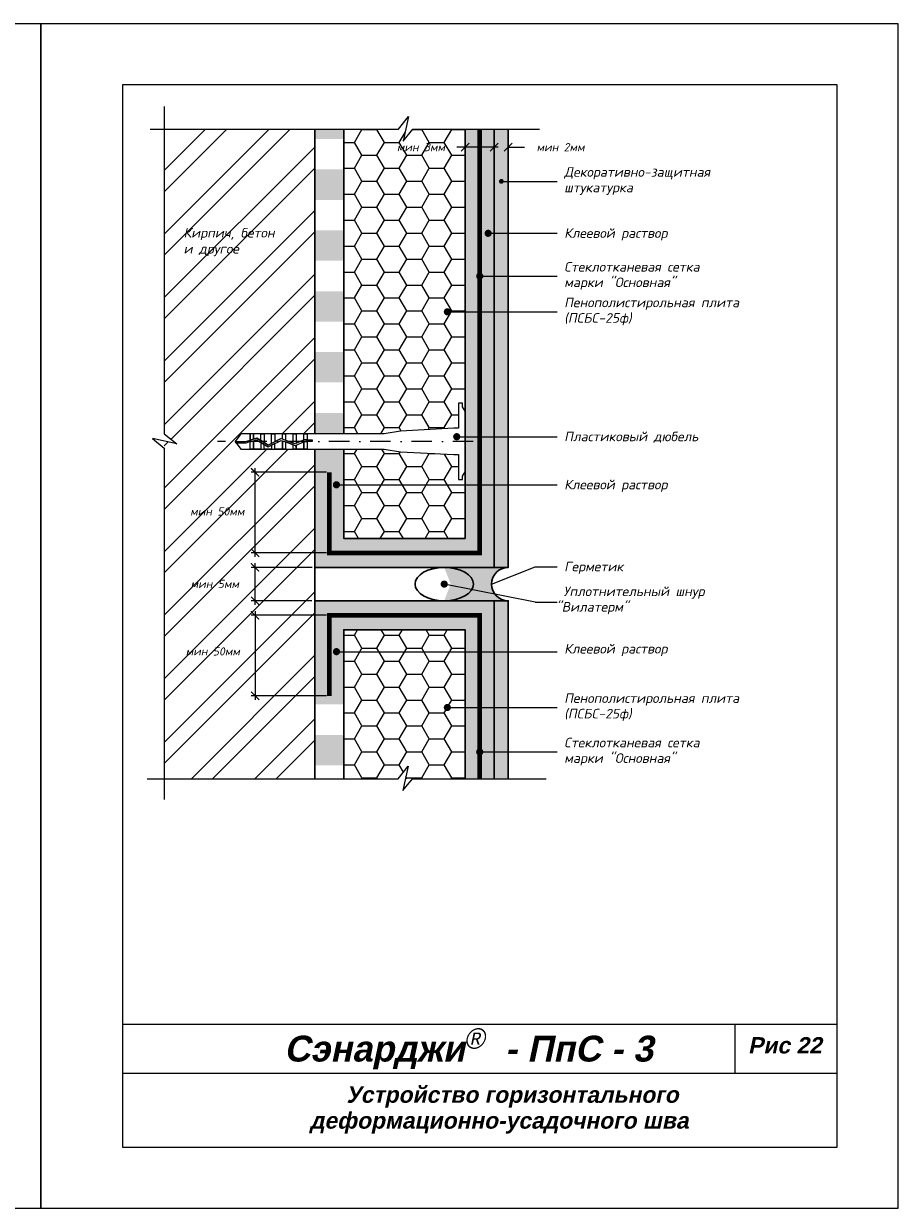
# Model space of a CAD drawing. Header units: inches. Extents: x 47 to 4151, y -1120 to 1902.
# Tile 46 of 93: x 253 to 467, y 949 to 1239. Entities that reach past the tile are written whole.
import ezdxf

# ---------------------------------------------------------------- set-up
doc = ezdxf.new("R2010")
doc.units = ezdxf.units.IN
doc.header["$LTSCALE"] = 10
doc.header["$MEASUREMENT"] = 0
doc.linetypes.add('DASHDOT', pattern=[1, 0.5, -0.25, 0, -0.25])
doc.linetypes.add('HIDDEN', pattern=[0.375, 0.25, -0.125])
doc.layers.add('dim', color=160, linetype='Continuous', lineweight=15)
doc.layers.add('Layer1', color=108, linetype='Continuous', lineweight=30)
for name, color, linetype in [('DUBEL', 142, 'Continuous'), ('hatch', 240, 'Continuous'), ('ndp', 242, 'Continuous'), ('ramka', 248, 'Continuous')]:
    doc.layers.add(name, color=color, linetype=linetype)
doc.layers.add('list', color=5, linetype='Continuous', plot=False)
doc.styles.add('ndp', font='ARIALBD.TTF', dxfattribs={"oblique": 12})
doc.styles.add('style2', font='romans.shx', dxfattribs={"oblique": 12})
doc.dimstyles.new('1', dxfattribs={"dimtxt": 2, "dimasz": 2, "dimexe": 1, "dimexo": 0.7, "dimgap": 2, "dimtad": 0, "dimtih": 1, "dimtoh": 1, "dimdec": 4, "dimzin": 0, "dimdsep": 46, "dimtxsty": 'style2', "dimblk": 'ARCHTICK', "dimcen": 1.5, "dimdle": 1, "dimadec": 0, "dimazin": 0, "dimtfac": 1, "dimtdec": 4, "dimtofl": 0, "dimtmove": 0, "dimatfit": 2, "dimldrblk": 'DOTSMALL', "dimfxl": 1, "dimtolj": 1, "dimtzin": 0, "dimarcsym": 0})
pattern_1 = [(0, (225.5103, 1587.6479), (0.21875, 0.4375), [0, -0.4375])]

# ---------------------------------------------------------------- blocks, each defined once
blk = doc.blocks.new('_ArchTick')
at = {"layer": 'DUBEL', "color": 0, "const_width": 0.15}
blk.add_lwpolyline([(-0.5, -0.5), (0.5, 0.5)], dxfattribs=at)
blk = doc.blocks.new('*D27')
at = {"layer": 'Defpoints', "color": 0}
for p in [(367.87, 1206.92), (371.33, 1208.67), (371.33, 1206.8)]:
    blk.add_point(p, dxfattribs=at)
at = {"layer": 'dim', "color": 0, "lineweight": -2}
for p, q in [((367.87, 1207.62), (367.87, 1209.67)), ((371.33, 1207.5), (371.33, 1209.67)), ((367.87, 1208.67), (365.87, 1208.67)), ((371.33, 1208.67), (375.33, 1208.67))]:
    blk.add_line(p, q, dxfattribs=at)
at = {"layer": 'dim', "color": 0, "lineweight": -2, "xscale": 2, "yscale": 2, "zscale": 2}
blk.add_blockref('_ArchTick', (367.87, 1208.67), dxfattribs=at)
at = {"layer": 'dim', "color": 0, "lineweight": -2, "xscale": 2, "yscale": 2, "zscale": 2, "rotation": 180}
blk.add_blockref('_ArchTick', (371.33, 1208.67), dxfattribs=at)
at = {"layer": 'dim', "color": 0, "insert": (384.15, 1208.67), "char_height": 2, "attachment_point": 5, "style": 'style2'}
blk.add_mtext('\\A1;{\\fRomanS|b0|i0|c204|p2;мин 2мм}', dxfattribs=at)
blk = doc.blocks.new('_DotSmall')
at = {"layer": 'DUBEL', "color": 0, "const_width": 0.5}
blk.add_lwpolyline([(-0.0625, 0, 1), (0.0625, 0, 1)], format="xyb", close=True, dxfattribs=at)
blk = doc.blocks.new('*D28')
at = {"layer": 'Defpoints', "color": 0}
for p in [(360.78, 1208.67), (360.78, 1207.5), (367.87, 1206.92)]:
    blk.add_point(p, dxfattribs=at)
at = {"layer": 'dim', "color": 0, "lineweight": -2}
for p, q in [((360.78, 1208.2), (360.78, 1209.67)), ((367.87, 1207.62), (367.87, 1209.67)), ((360.78, 1208.67), (358.78, 1208.67)), ((368.87, 1208.67), (360.78, 1208.67))]:
    blk.add_line(p, q, dxfattribs=at)
at = {"layer": 'dim', "color": 0, "lineweight": -2, "xscale": 2, "yscale": 2, "zscale": 2, "rotation": 180}
blk.add_blockref('_ArchTick', (360.78, 1208.67), dxfattribs=at)
at = {"layer": 'dim', "color": 0, "lineweight": -2, "xscale": 2, "yscale": 2, "zscale": 2}
blk.add_blockref('_ArchTick', (367.87, 1208.67), dxfattribs=at)
at = {"layer": 'dim', "color": 0, "insert": (349.96, 1208.67), "char_height": 2, "attachment_point": 5, "style": 'style2'}
blk.add_mtext('\\A1;{\\fRomanS|b0|i0|c204|p2;мин 3мм}', dxfattribs=at)
blk = doc.blocks.new('*D29')
at = {"layer": 'Defpoints', "color": 0}
for p in [(309.34, 1129.08), (327.51, 1129.08), (327.51, 1109.35)]:
    blk.add_point(p, dxfattribs=at)
at = {"layer": 'dim', "color": 0, "lineweight": -2}
for p, q in [((326.81, 1129.08), (308.34, 1129.08)), ((309.34, 1108.35), (309.34, 1130.08)), ((326.81, 1109.35), (308.34, 1109.35))]:
    blk.add_line(p, q, dxfattribs=at)
at = {"layer": 'dim', "color": 0, "lineweight": -2, "xscale": 2, "yscale": 2, "zscale": 2}
for p, rotation in [((309.34, 1129.08), 90), ((309.34, 1109.35), 270)]:
    blk.add_blockref('_ArchTick', p, dxfattribs=dict(at, rotation=rotation))
at = {"layer": 'dim', "color": 0, "insert": (300.08, 1119.49), "char_height": 2, "attachment_point": 5, "style": 'style2'}
blk.add_mtext('\\A1;{\\fRomanS|b0|i0|c204|p2;мин 50мм}', dxfattribs=at)
blk = doc.blocks.new('*D30')
at = {"layer": 'Defpoints', "color": 0}
for p in [(327.51, 1094.07), (309.34, 1074.35), (327.51, 1074.35)]:
    blk.add_point(p, dxfattribs=at)
at = {"layer": 'dim', "color": 0, "lineweight": -2}
for p, q in [((326.81, 1094.07), (308.34, 1094.07)), ((309.34, 1095.07), (309.34, 1073.35)), ((326.81, 1074.35), (308.34, 1074.35))]:
    blk.add_line(p, q, dxfattribs=at)
at = {"layer": 'dim', "color": 0, "lineweight": -2, "xscale": 2, "yscale": 2, "zscale": 2}
for p, rotation in [((309.34, 1094.07), 90), ((309.34, 1074.35), 270)]:
    blk.add_blockref('_ArchTick', p, dxfattribs=dict(at, rotation=rotation))
at = {"layer": 'dim', "color": 0, "insert": (298.98, 1085.23), "char_height": 2, "attachment_point": 5, "style": 'style2'}
blk.add_mtext('\\A1;{\\fRomanS|b0|i0|c204|p2;мин 50мм}', dxfattribs=at)
blk = doc.blocks.new('*D31')
at = {"layer": 'Defpoints', "color": 0}
for p in [(309.34, 1105.8), (324.03, 1105.8), (323.96, 1097.62)]:
    blk.add_point(p, dxfattribs=at)
at = {"layer": 'dim', "color": 0, "lineweight": -2}
for p, q in [((323.33, 1105.8), (308.34, 1105.8)), ((309.34, 1096.62), (309.34, 1106.8)), ((323.26, 1097.62), (308.34, 1097.62))]:
    blk.add_line(p, q, dxfattribs=at)
at = {"layer": 'dim', "color": 0, "lineweight": -2, "xscale": 2, "yscale": 2, "zscale": 2}
for p, rotation in [((309.34, 1105.8), 90), ((309.34, 1097.62), 270)]:
    blk.add_blockref('_ArchTick', p, dxfattribs=dict(at, rotation=rotation))
at = {"layer": 'dim', "color": 0, "insert": (299.48, 1101.76), "char_height": 2, "attachment_point": 5, "style": 'style2'}
blk.add_mtext('\\A1;{\\fRomanS|b0|i0|c204|p2;мин 5мм}', dxfattribs=at)

msp = doc.modelspace()

# ---------------------------------------------------------------- hatches: boundary and pattern name
at = {"layer": 'hatch'}
h = msp.add_hatch(dxfattribs=at)
h.set_pattern_fill('ANSI32', color=256, scale=29.327494, style=0)
h.set_pattern_definition([(45, (-469.395, 944.155), (-7.77663, 7.77663), []), (45, (-464.21, 944.155), (-7.77663, 7.77663), [])])
h.paths.add_polyline_path([(323.964624, 1162.684147), (323.964624, 1179.488551), (323.964624, 1196.292955), (323.964624, 1213.053636), (287.099031, 1213.053636), (287.099031, 1138.529368), (290.213704, 1136.074636), (287.099031, 1136.75568), (287.099031, 1054.062816), (323.964624, 1054.062816), (323.964624, 1057.541379), (323.964624, 1074.345783), (323.964624, 1134.77126), (322.058196, 1134.77126), (321.278973, 1134.77126), (318.651747, 1134.77126), (316.024522, 1134.77126), (314.176519, 1134.77126), (311.549294, 1134.77126), (308.142845, 1134.77126), (305.816094, 1134.77126), (304.473388, 1136.634108), (305.816094, 1138.496957), (308.142845, 1138.496957), (308.922068, 1138.496957), (311.549294, 1138.496957), (314.176519, 1138.496957), (316.803745, 1138.496957), (319.43097, 1138.496957), (322.058196, 1138.496957), (323.964624, 1138.496957), (323.964624, 1145.879744)])
h.paths.add_polyline_path([(301.059047, 1120.720571), (317.624701, 1120.720571), (317.624701, 1117.702174), (301.059047, 1117.702174)], flags=24)
h.paths.add_polyline_path([(301.059047, 1085.718949), (317.624701, 1085.718949), (317.624701, 1082.700552), (301.059047, 1082.700552)], flags=24)
h.paths.add_polyline_path([(302.022253, 1103.21976), (316.661495, 1103.21976), (316.661495, 1100.201363), (302.022253, 1100.201363)], flags=24)
h.paths.add_polyline_path([(291.391216, 1181.382349), (308.429094, 1181.132999), (309.177144, 1184.652299), (292.139266, 1184.901649)], flags=24)
h.paths.add_polyline_path([(291.154141, 1185.14453), (319.978878, 1184.812064), (320.976278, 1189.504463), (292.151541, 1189.836929)], flags=24)
h = msp.add_hatch(dxfattribs=at)
h.set_pattern_fill('DOTS', color=256, scale=7, style=0)
h.set_pattern_definition(pattern_1)
h.paths.add_polyline_path([(367.874243, 1213.053636), (360.775642, 1213.053636), (360.775642, 1140.051334), (360.775642, 1129.189493), (360.775642, 1112.896706), (331.063225, 1112.896706), (331.063225, 1134.77126), (323.964624, 1134.77126), (323.964624, 1105.798105), (367.874243, 1105.798105)])
h = msp.add_hatch(dxfattribs=at)
h.set_pattern_fill('DOTS', color=256, scale=7, style=0)
h.set_pattern_definition(pattern_1)
h.paths.add_polyline_path([(331.063225, 1143.611433), (323.964624, 1143.611433), (323.964624, 1138.496957), (331.063225, 1138.496957)])
h.paths.add_polyline_path([(331.063225, 1158.514244), (323.964624, 1158.514244), (323.964624, 1151.062839), (331.063225, 1151.062839)])
h.paths.add_polyline_path([(331.063225, 1173.417055), (323.964624, 1173.417055), (323.964624, 1165.965649), (331.063225, 1165.965649)])
h.paths.add_polyline_path([(331.063225, 1188.319865), (323.964624, 1188.319865), (323.964624, 1180.86846), (331.063225, 1180.86846)])
h.paths.add_polyline_path([(331.063225, 1203.222676), (323.964624, 1203.222676), (323.964624, 1195.771271), (331.063225, 1195.771271)])
h.paths.add_polyline_path([(331.063225, 1213.053636), (323.964624, 1213.053636), (323.964624, 1210.674081), (331.063225, 1210.674081)])
h = msp.add_hatch(dxfattribs=at)
h.set_pattern_fill('HONEY', color=256, scale=29.327494, style=0)
h.set_pattern_definition([(0, (225.5103, 1587.648), (5.498905, 3.174794), [3.665937, -7.331874]), (120, (225.5103, 1587.648), (-5.498905, 3.174794), [3.665937, -7.331874]), (60, (225.5103, 1587.648), (1e-08, 6.349589), [-7.331874, 3.665937])])
h.paths.add_polyline_path([(360.775642, 1168.36626), (356.871081, 1168.36626, -1), (355.991257, 1168.36626, -1), (356.871081, 1168.36626), (360.775642, 1168.36626), (360.775642, 1213.053636), (347.969564, 1213.053636), (345.597583, 1210.167297), (346.2287, 1213.053636), (331.063225, 1213.053636), (331.063225, 1138.496957), (340.96982, 1138.496957), (344.932468, 1139.172513), (357.988975, 1139.853858), (359.125068, 1139.853858), (359.125068, 1145.962523), (360.145932, 1145.962523), (360.145932, 1145.120894), (360.775642, 1144.078723)])
h.paths.add_polyline_path([(359.125068, 1133.414359), (357.988975, 1133.414359), (344.932468, 1134.095704), (340.96982, 1134.77126), (331.063225, 1134.77126), (331.063225, 1126.019872), (360.775642, 1126.019872), (360.775642, 1129.189493), (360.145932, 1128.147323), (360.145932, 1127.305694), (359.125068, 1127.305694)])
h.paths.add_polyline_path([(360.775642, 1126.019872), (331.063225, 1126.019872), (331.063225, 1112.896706), (360.775642, 1112.896706)])
h.paths.add_polyline_path([(360.775642, 1085.168166), (331.063225, 1085.168166), (331.063225, 1054.062816), (344.397633, 1054.062816), (346.852365, 1057.17749), (346.171321, 1054.062816), (360.775642, 1054.062816), (360.775642, 1071.498967), (356.871081, 1071.498967, -1), (355.991257, 1071.498967, -1), (356.871081, 1071.498967), (360.775642, 1071.498967)])
h.paths.add_polyline_path([(360.775642, 1090.524417), (331.063225, 1090.524417), (331.063225, 1085.168166), (360.775642, 1085.168166)])
h.paths.add_polyline_path([(343.6364, 1210.176473), (358.275642, 1210.176473), (358.275642, 1207.158076), (343.6364, 1207.158076)], flags=24)
h = msp.add_hatch(dxfattribs=at)
h.set_pattern_fill('AR-CONC', color=256, scale=0.293275, style=0)
h.set_pattern_definition([(50, (-469.3946, 944.1554), (2.1035444, -0.1840363), [0.219956, -2.4195183]), (355, (-469.3946, 944.1554), (-0.406923, 2.205991), [0.175965, -1.9356146]), (100.4514, (-469.2193, 944.14), (1.696623, 2.0219534), [0.186934, -2.056274]), (46.1842, (-469.3946, 944.742), (3.1299506, -0.485426), [0.329934, -3.629277]), (96.6356, (-469.1338, 944.7015), (2.741131, 2.856844), [0.280401, -3.084411]), (351.1842, (-469.3946, 944.742), (2.741129, 2.856846), [0.263947, -2.903422]), (21, (-469.1013, 944.5953), (1.7505788, -1.1807803), [0.219956, -2.4195183]), (326, (-469.1013, 944.5953), (0.713583, 2.1266834), [0.175965, -1.9356146]), (71.4514, (-468.9554, 944.4969), (2.4641624, 0.945901), [0.186934, -2.056274]), (37.5, (-469.3946, 944.15536), (0.0356618, 0.97629425), [0, -1.9121526, 0, -1.9649421, 0, -1.9429465]), (7.5, (-469.3946, 944.1554), (0.771517, 1.1567107), [0, -1.1203103, 0, -1.8681614, 0, -0.7405192]), (327.5, (-470.0486, 944.1554), (1.5655674, -0.0661478), [0, -0.7331874, 0, -2.2875445, 0, -3.0353956]), (317.5, (-470.3419, 944.1554), (1.7103389, 0.2935828), [0, -0.9531436, 0, -1.5191642, 0, -2.1555708])])
h.paths.add_polyline_path([(371.329697, 1149.358307), (371.329697, 1213.053636), (367.874243, 1213.053636), (367.874243, 1105.798105), (371.329697, 1105.798105)])
h.paths.add_polyline_path([(371.329697, 1097.623018), (367.874243, 1097.623018), (367.874243, 1054.062816), (371.329697, 1054.062816)])
h = msp.add_hatch(color=256, dxfattribs=at)
edge = h.paths.add_edge_path()
edge.add_line((371.329697, 1105.798105), (367.874243, 1105.798105))
edge.add_line((367.874243, 1105.798105), (358.863853, 1105.798105))
edge.add_ellipse((355.657746, 1101.710561), major_axis=(-7.140106, 0), ratio=0.5724765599, start_angle=90, end_angle=270, ccw=False)
edge.add_line((358.863853, 1097.623018), (367.874243, 1097.623018))
edge.add_line((367.874243, 1097.623018), (371.329697, 1097.623018))
edge.add_arc((371.329697, 1101.710561), 4.087543, 90, 270, ccw=False)
h = msp.add_hatch(dxfattribs=at)
h.set_pattern_fill('DOTS', color=256, scale=7, style=0)
h.set_pattern_definition([(0, (-467.53877, 922.5682), (0.21875, 0.4375), [0, -0.4375])])
h.paths.add_polyline_path([(367.874243, 1097.623018), (323.964624, 1097.623018), (323.964624, 1072.246472), (331.063225, 1072.246472), (331.063225, 1090.524417), (360.775642, 1090.524417), (360.775642, 1054.062816), (367.874243, 1054.062816)])
h.paths.add_polyline_path([(331.063225, 1064.795067), (323.964624, 1064.795067), (323.964624, 1057.343661), (331.063225, 1057.343661)])

# ---------------------------------------------------------------- linework, layer by layer
at = {"layer": 'DUBEL', "linetype": 'DASHDOT'}
msp.add_line((362.728439, 1136.634108), (300.16084, 1136.634108), dxfattribs=at)
at = {"layer": 'DUBEL', "linetype": 'HIDDEN', "const_width": 1.1731}
for points in [[(327.513924, 1129.07534), (327.513924, 1109.347405), (364.324942, 1109.347405), (364.324942, 1213.053636)], [(327.513924, 1074.345783), (327.513924, 1094.073718), (364.324942, 1094.073718), (364.324942, 1054.062816)]]:
    msp.add_lwpolyline(points, dxfattribs=at)
at = {"layer": 'DUBEL'}
msp.add_lwpolyline([(357.988975, 1133.414359), (359.125068, 1133.414359), (359.125068, 1127.305694), (360.145932, 1127.305694), (360.145932, 1128.147323), (360.775642, 1129.189493), (360.775642, 1144.078723), (360.145932, 1145.120894), (360.145932, 1145.962523), (359.125068, 1145.962523), (359.125068, 1139.853858), (357.988975, 1139.853858), (344.932468, 1139.172513), (340.96982, 1138.496957), (322.058196, 1138.496957), (322.058196, 1137.048989), (323.348597, 1137.048989), (323.348597, 1136.653558), (322.058196, 1136.653558), (322.058196, 1137.048989), (322.058196, 1134.77126), (321.278973, 1134.77126), (321.278973, 1136.574409), (321.455568, 1136.653558), (322.058196, 1136.634108), (322.058196, 1137.048989), (321.371006, 1137.048989), (321.278973, 1137.00774), (321.278973, 1138.496957), (322.058196, 1138.496957), (319.43097, 1138.496957), (319.43097, 1136.179474), (321.278973, 1137.00774), (319.167425, 1136.061354), (318.651747, 1136.250418), (318.651747, 1138.496957), (319.43097, 1138.496957), (316.803745, 1138.496957), (316.803745, 1136.927954), (318.651747, 1136.250418), (316.024522, 1137.213642), (316.024522, 1138.496957), (316.803745, 1138.496957), (314.176519, 1138.496957), (314.176519, 1136.634108), (315.699829, 1137.332684), (313.397296, 1136.166527), (313.397296, 1138.496957), (314.176519, 1138.496957), (311.549294, 1138.496957), (311.549294, 1136.634108), (311.549294, 1136.362185), (312.554138, 1135.739495), (313.397296, 1136.166527), (312.554138, 1135.739495), (310.77007, 1136.84506), (310.77007, 1138.496957), (311.549294, 1138.496957), (308.922068, 1138.496957), (308.922068, 1137.20988), (309.774727, 1137.461862), (310.77007, 1136.84506), (309.774727, 1137.461862), (308.922068, 1137.20988), (308.922068, 1138.496957), (308.142845, 1138.496957), (308.142845, 1136.9796), (308.922068, 1137.20988), (308.142845, 1136.9796), (308.142845, 1138.496957), (305.816094, 1138.496957), (304.473388, 1136.634108), (306.97377, 1136.634108), (308.142845, 1136.9796), (308.142845, 1136.634108), (307.030977, 1136.238678), (304.758407, 1136.238678), (304.473388, 1136.634108), (305.816094, 1134.77126), (308.142845, 1134.77126), (308.142845, 1136.567263), (308.922068, 1136.797543), (308.922068, 1134.77126), (308.922068, 1136.634108), (308.922068, 1136.797543), (309.716965, 1137.032455), (310.77007, 1136.379859), (310.77007, 1134.77126), (308.142845, 1134.77126), (311.549294, 1134.77126), (311.549294, 1135.896984), (310.77007, 1136.379859), (312.53465, 1135.28637), (313.397296, 1135.723272), (313.397296, 1134.77126), (311.549294, 1134.77126), (314.176519, 1134.77126), (314.176519, 1136.117923), (313.397296, 1135.723272), (315.725124, 1136.902241), (316.803745, 1136.506784), (316.803745, 1134.77126), (314.176519, 1134.77126), (316.024522, 1134.77126), (316.024522, 1136.634108), (316.024522, 1136.792472), (316.024522, 1134.77126), (318.651747, 1134.77126), (318.651747, 1135.829248), (316.803745, 1136.506784), (319.18235, 1135.634712), (319.43097, 1135.746142), (319.43097, 1134.77126), (319.43097, 1135.746142), (321.278973, 1136.574409), (321.278973, 1134.77126), (318.651747, 1134.77126), (322.058196, 1134.77126), (340.96982, 1134.77126), (344.932468, 1134.095704), (357.988975, 1133.414359)], close=True, dxfattribs=at)
at = {"layer": 'hatch'}
for points in [[(287.099031, 1218.604056), (287.099031, 1138.529368), (290.213704, 1136.074636), (284.212692, 1137.386797), (287.099031, 1135.014816), (287.099031, 1048.985039)], [(283.627767, 1213.053636), (344.455012, 1213.053636), (346.909744, 1216.16831), (345.597583, 1210.167297), (347.969564, 1213.053636), (378.997732, 1213.053636)], [(282.921125, 1054.062816), (344.397633, 1054.062816), (346.852365, 1057.17749), (345.540204, 1051.176478), (347.912185, 1054.062816), (380.623634, 1054.062816)]]:
    msp.add_lwpolyline(points, dxfattribs=at)
at = {"layer": 'Layer1'}
for p, q in [((323.964624, 1213.053636), (323.964624, 1138.496957)), ((331.063225, 1213.053636), (331.063225, 1138.496957)), ((360.775642, 1140.051334), (360.775642, 1213.053636)), ((323.964624, 1134.77126), (323.964624, 1054.062816))]:
    msp.add_line(p, q, dxfattribs=at)
for points in [[(323.964624, 1105.798105), (367.874243, 1105.798105), (367.874243, 1213.053636)], [(371.329697, 1105.798105), (371.329697, 1105.798105), (371.329697, 1213.053636)], [(367.874243, 1105.798105), (371.329697, 1105.798105), (371.329697, 1149.358307)], [(331.063225, 1134.77126), (331.063225, 1112.896706), (360.775642, 1112.896706), (360.775642, 1140.051334)], [(323.964624, 1097.623018), (367.874243, 1097.623018), (367.874243, 1054.062816)], [(367.874243, 1097.623018), (371.329697, 1097.623018), (371.329697, 1054.062816)], [(331.063225, 1054.062816), (331.063225, 1090.524417), (360.775642, 1090.524417), (360.775642, 1054.062816)]]:
    msp.add_lwpolyline(points, dxfattribs=at)
msp.add_arc((371.329697, 1101.710561), 4.087543, 90, 270, dxfattribs=at)
msp.add_arc((371.329697, 1101.710561), 4.087543, 90, 270, dxfattribs=at)
msp.add_ellipse((355.657746, 1101.710561), major_axis=(-7.140106, 0), ratio=0.5724765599, dxfattribs=at)
at = {"layer": 'list'}
for points in [[(46.866315, 948.900358), (256.866315, 948.900358), (256.866315, 1238.900358), (46.866315, 1238.900358)], [(256.866315, 948.900358), (466.866315, 948.900358), (466.866315, 1238.900358), (256.866315, 1238.900358)]]:
    msp.add_lwpolyline(points, close=True, dxfattribs=at)
at = {"layer": 'ndp'}
for p, q in [((369.649822, 1200.303642), (383.284802, 1200.303642)), ((366.406269, 1187.587426), (383.284802, 1187.587426)), ((364.356742, 1177.091514), (383.284802, 1177.091514)), ((356.431169, 1168.36626), (383.284802, 1168.36626)), ((358.720794, 1137.791588), (383.284802, 1137.791588)), ((329.263853, 1126.019872), (383.284802, 1126.019872)), ((367.242154, 1101.710561), (377.93154, 1105.949332)), ((377.93154, 1105.949332), (383.284802, 1105.949332)), ((377.93154, 1097.254435), (355.657746, 1101.710561)), ((377.93154, 1097.254435), (383.284802, 1097.254435)), ((329.263853, 1085.168166), (383.284802, 1085.168166)), ((356.431169, 1071.498967), (383.284802, 1071.498967)), ((364.356742, 1060.61504), (383.284802, 1060.61504))]:
    msp.add_line(p, q, dxfattribs=at)
for points, const_width in [([(369.356547, 1200.303642, 1), (369.943097, 1200.303642, 1)], 0.58655), ([(365.966357, 1187.587426, 1), (366.846182, 1187.587426, 1)], 0.879825), ([(363.91683, 1177.091514, 1), (364.796655, 1177.091514, 1)], 0.879825), ([(355.991257, 1168.36626, 1), (356.871081, 1168.36626, 1)], 0.879825), ([(358.280881, 1137.791588, 1), (359.160706, 1137.791588, 1)], 0.879825), ([(328.82394, 1126.019872, 1), (329.703765, 1126.019872, 1)], 0.879825), ([(355.217833, 1101.710561, 1), (356.097658, 1101.710561, 1)], 0.879825), ([(328.82394, 1085.168166, -1), (329.703765, 1085.168166, -1)], 0.879825), ([(355.991257, 1071.498967, 1), (356.871081, 1071.498967, 1)], 0.879825), ([(363.91683, 1060.61504, 1), (364.796655, 1060.61504, 1)], 0.879825)]:
    msp.add_lwpolyline(points, format="xyb", close=True, dxfattribs=dict(at, const_width=const_width))
at = {"layer": 'ramka'}
for p, q in [((451.866315, 993.900358), (276.866315, 993.900358)), ((426.866315, 993.900358), (426.866315, 981.900358)), ((451.866315, 981.900358), (276.866315, 981.900358))]:
    msp.add_line(p, q, dxfattribs=at)
msp.add_lwpolyline([(276.866315, 963.900358), (451.866315, 963.900358), (451.866315, 1223.900358), (276.866315, 1223.900358)], close=True, dxfattribs=at)

# ---------------------------------------------------------------- texts
at = {"layer": 'ndp', "oblique": 12}
for s, height, style, p in [('Декоративно-защитная', 2.34619952, 'style2', (385.037635, 1201.427647)), ('штукатурка', 2.3461995, 'style2', (385.037635, 1197.629038)), ('Кирпич, бетон', 2.34619952, 'style2', (291.821779, 1186.54243)), ('Клеевой раствор', 2.34619952, 'style2', (385.037635, 1186.474409)), ('и другое', 2.3461995, 'style2', (291.821779, 1182.626291)), ('Стеклотканевая сетка', 2.34619952, 'style2', (385.037635, 1178.21552)), ('марки "Основная"', 2.34619952, 'style2', (385.037635, 1174.416911)), ('Пенополистирольная плита', 2.34619952, 'style2', (385.037635, 1169.490266)), ('(ПСБС-25ф)', 2.3461995, 'style2', (385.037635, 1165.691657)), ('Пластиковый дюбель', 2.34619952, 'style2', (385.037635, 1136.678572)), ('Клеевой раствор', 2.34619952, 'style2', (385.037635, 1124.906856)), ('Герметик', 2.3461995, 'style2', (385.037635, 1104.836315)), ('Уплотнительный шнур', 2.34619952, 'style2', (384.846208, 1098.767011)), (' "Вилатерм"', 2.34619952, 'style2', (381.492039, 1094.968402)), ('Клеевой раствор', 2.34619952, 'style2', (385.037635, 1084.71705)), ('Пенополистирольная плита', 2.34619952, 'style2', (385.037635, 1072.622972)), ('(ПСБС-25ф)', 2.3461995, 'style2', (385.037635, 1068.824363)), ('Стеклотканевая сетка', 2.34619952, 'style2', (385.037635, 1061.739045)), ('марки "Основная"', 2.34619952, 'style2', (385.037635, 1057.940436)), ('Сэнарджи    - ПпС - 3', 6.33260053, 'ndp', (316.442984, 984.824696)), ('Рис 22', 4, 'ndp', (430.069695, 986.80241)), ('Устройство горизонтального ', 4, 'ndp', (331.708852, 974.731058)), ('деформационно-усадочного шва', 4, 'ndp', (322.751951, 968.394142))]:
    msp.add_text(s, height=height, dxfattribs=dict(at, style=style)).set_placement(p)
at = {"layer": 'ndp', "insert": (360.505787, 992.963781), "char_height": 5, "attachment_point": 1, "style": 'style2'}
msp.add_mtext('{\\fCentury Gothic|b0|i0|c204|p32;®}', dxfattribs=at)

# ---------------------------------------------------------------- dimensions: what is measured, and where the dimension line sits
at = {"layer": 'dim'}
for base, p2, text, picture, middle in [((360.775642, 1208.667275), (360.775642, 1207.498577), '{\\fRomanS|b0|i0|c204|p2;мин 3мм}', '*D28', (349.956021, 1208.667275)), ((371.329697, 1208.667275), (371.329697, 1206.798372), '{\\fRomanS|b0|i0|c204|p2;мин 2мм}', '*D27', (384.149318, 1208.667275))]:
    dim = msp.add_linear_dim(base=base, p1=(367.874243, 1206.915179), p2=p2, text=text, dimstyle='1', dxfattribs=at)
    dim.commit()
    dim.dimension.update_dxf_attribs({"geometry": picture, "text_midpoint": middle})
for base, p1, p2, angle, text, picture, middle in [((309.341874, 1129.07534), (327.513924, 1109.347405), (327.513924, 1129.07534), 90, '{\\fRomanS|b0|i0|c204|p2;мин 50мм}', '*D29', (300.080636, 1119.485532)), ((309.341874, 1105.798105), (323.964624, 1097.623018), (324.027124, 1105.798105), 90, '{\\fRomanS|b0|i0|c204|p2;мин 5мм}', '*D31', (299.484701, 1101.763899)), ((309.341874, 1074.345783), (327.513924, 1094.073718), (327.513924, 1074.345783), 270, '{\\fRomanS|b0|i0|c204|p2;мин 50мм}', '*D30', (298.980622, 1085.230981))]:
    dim = msp.add_linear_dim(base=base, p1=p1, p2=p2, angle=angle, text=text, dimstyle='1', override={"dimtmove": 2}, dxfattribs=at)
    dim.commit()
    dim.dimension.update_dxf_attribs({"geometry": picture, "text_midpoint": middle, "dimtype": 160})

doc.saveas('drawing.dxf')
